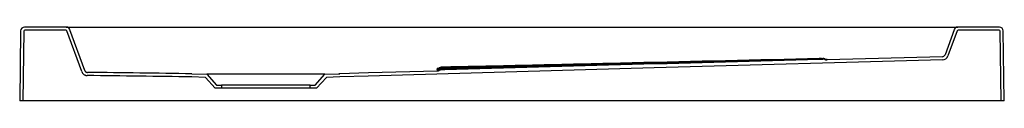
# Model space of a CAD drawing. Header units: millimetres. Extents: x 4721.97 to 4722.97, y 2204.2 to 2204.28.
import ezdxf

# ---------------------------------------------------------------- set-up
doc = ezdxf.new("R2010")
doc.units = ezdxf.units.MM
doc.layers.add('SANINDUSA', color=3, linetype='Continuous')

msp = doc.modelspace()

# ---------------------------------------------------------------- linework, layer by layer
at = {"layer": 'SANINDUSA'}
for p, q in [((4721.9737, 2204.2722), (4721.9727, 2204.2012)), ((4721.9769, 2204.272), (4721.9759, 2204.2012)), ((4722.0199, 2204.2762), (4721.9777, 2204.2762)), ((4722.0198, 2204.273), (4721.9779, 2204.273)), ((4722.0199, 2204.2762), (4722.0335, 2204.2762)), ((4722.0358, 2204.2309), (4722.0207, 2204.2723)), ((4722.0388, 2204.2321), (4722.0237, 2204.2735)), ((4722.0335, 2204.2762), (4722.9119, 2204.2762)), ((4722.9119, 2204.2762), (4722.9255, 2204.2762)), ((4722.9218, 2204.2735), (4722.9125, 2204.2481)), ((4722.9247, 2204.2723), (4722.9155, 2204.2468)), ((4722.9677, 2204.2762), (4722.9255, 2204.2762)), ((4722.9675, 2204.273), (4722.9257, 2204.273)), ((4722.9695, 2204.2012), (4722.9685, 2204.272)), ((4722.9727, 2204.2012), (4722.9717, 2204.2722)), ((4722.7884, 2204.2437), (4722.4009, 2204.2327)), ((4722.9098, 2204.2461), (4722.7928, 2204.2428)), ((4722.4045, 2204.2332), (4722.4042, 2204.2332)), ((4722.4333, 2204.2349), (4722.4046, 2204.2342)), ((4722.1477, 2204.2287), (4722.1627, 2204.2282)), ((4722.1613, 2204.2251), (4722.1477, 2204.2255)), ((4722.1713, 2204.214), (4722.1613, 2204.2251)), ((4722.2827, 2204.2282), (4722.1627, 2204.2282)), ((4722.1627, 2204.2282), (4722.1727, 2204.2172)), ((4722.2727, 2204.2172), (4722.2827, 2204.2282)), ((4722.2842, 2204.2251), (4722.2741, 2204.214)), ((4722.2827, 2204.2282), (4722.2977, 2204.2287)), ((4722.2979, 2204.2255), (4722.2842, 2204.2251)), ((4722.1777, 2204.214), (4722.1713, 2204.214)), ((4722.1727, 2204.2172), (4722.1777, 2204.2172)), ((4722.1777, 2204.2172), (4722.1777, 2204.214)), ((4722.2677, 2204.2172), (4722.1777, 2204.2172)), ((4722.2677, 2204.214), (4722.1777, 2204.214)), ((4722.2677, 2204.214), (4722.2677, 2204.2172)), ((4722.2677, 2204.2172), (4722.2727, 2204.2172)), ((4722.2741, 2204.214), (4722.2677, 2204.214)), ((4721.9759, 2204.2012), (4721.9727, 2204.2012)), ((4721.9769, 2204.2012), (4721.9759, 2204.2012)), ((4722.9685, 2204.2012), (4721.9769, 2204.2012)), ((4722.9695, 2204.2012), (4722.9685, 2204.2012)), ((4722.9727, 2204.2012), (4722.9695, 2204.2012))]:
    msp.add_line(p, q, dxfattribs=at)
at = {"layer": 'SANINDUSA', "flags": 128}
for points in [[(4722.91, 2204.2429), (4722.6172, 2204.2346), (4722.3267, 2204.2263), (4722.2979, 2204.2255)], [(4722.3966, 2204.2315), (4722.3269, 2204.2296), (4722.2977, 2204.2287)]]:
    msp.add_lwpolyline(points, dxfattribs=at)
at = {"layer": 'SANINDUSA'}
for centre, radius, start, end in [((4721.9777, 2204.2722), 0.004, 90, 179.2), ((4721.9779, 2204.272), 0.001, 90, 179.2), ((4722.0198, 2204.272), 0.001, 20, 90), ((4722.0199, 2204.2722), 0.004, 20, 90), ((4722.9255, 2204.2722), 0.004, 90, 160), ((4722.9257, 2204.272), 0.001, 90, 160), ((4722.9675, 2204.272), 0.001, 0.8, 90), ((4722.9677, 2204.2722), 0.004, 0.8, 90), ((4722.7885, 2204.2392), 0.005, 65.5206, 91.362), ((4722.7885, 2204.2389), 0.005, 65.6622, 91.5038), ((4722.7926, 2204.2483), 0.005, 245.5204, 271.3622), ((4722.7926, 2204.248), 0.005, 245.6621, 271.5039), ((4722.9097, 2204.2491), 0.003, 271.6258, 340), ((4722.9098, 2204.2489), 0.006, 271.6258, 340), ((4722.0414, 2204.2329), 0.006, 200, 269.2148), ((4722.3964, 2204.2392), 0.005, 271.2076, 297.0462), ((4722.3964, 2204.2379), 0.005, 271.3616, 297.2023), ((4722.3964, 2204.2369), 0.005, 271.5346, 297.3763), ((4722.401, 2204.2303), 0.005, 91.2131, 117.0467), ((4722.401, 2204.229), 0.005, 91.3675, 117.2028), ((4722.401, 2204.228), 0.005, 91.5373, 117.3766)]:
    msp.add_arc(centre, radius, start, end, dxfattribs=at)
for points, knots in [([(4722.4045, 2204.2353), (4722.4362, 2204.236), (4722.4679, 2204.2367), (4722.5313, 2204.2381), (4722.563, 2204.2389), (4722.658, 2204.2411), (4722.7214, 2204.2426), (4722.7847, 2204.2441)], [0, 0, 0, 0, 0.25, 0.25, 0.5, 0.5, 1, 1, 1, 1]), ([(4722.7847, 2204.2441), (4722.7214, 2204.2427), (4722.658, 2204.2412), (4722.563, 2204.239), (4722.5313, 2204.2383), (4722.4679, 2204.2368), (4722.4362, 2204.2361), (4722.4045, 2204.2355)], [0, 0, 0, 0, 0.5, 0.5, 0.75, 0.75, 1, 1, 1, 1]), ([(4722.4045, 2204.234), (4722.4362, 2204.2348), (4722.4679, 2204.2356), (4722.5313, 2204.2372), (4722.563, 2204.238), (4722.658, 2204.2405), (4722.7214, 2204.2421), (4722.7847, 2204.2438)], [0, 0, 0, 0, 0.25, 0.25, 0.5, 0.5, 1, 1, 1, 1]), ([(4722.7847, 2204.2438), (4722.7214, 2204.2422), (4722.658, 2204.2405), (4722.563, 2204.2381), (4722.5313, 2204.2373), (4722.4679, 2204.2357), (4722.4362, 2204.2349), (4722.4045, 2204.2342)], [0, 0, 0, 0, 0.5, 0.5, 0.75, 0.75, 1, 1, 1, 1]), ([(4722.4045, 2204.2331), (4722.4679, 2204.2348), (4722.5313, 2204.2366), (4722.658, 2204.2401), (4722.7214, 2204.2418), (4722.7847, 2204.2436)], [0, 0, 0, 0, 0.5, 0.5, 1, 1, 1, 1]), ([(4722.7847, 2204.2436), (4722.7214, 2204.2419), (4722.658, 2204.2401), (4722.563, 2204.2375), (4722.5313, 2204.2366), (4722.4679, 2204.2349), (4722.4362, 2204.234), (4722.4045, 2204.2332)], [0, 0, 0, 0, 0.5, 0.5, 0.75, 0.75, 1, 1, 1, 1]), ([(4722.7847, 2204.2441), (4722.785, 2204.2441), (4722.7857, 2204.2441), (4722.7866, 2204.2442), (4722.787, 2204.2442), (4722.7872, 2204.2442)], [0, 0, 0, 0, 0.29653, 0.74601, 1, 1, 1, 1]), ([(4722.787, 2204.2442), (4722.787, 2204.2442), (4722.7867, 2204.2442), (4722.7859, 2204.2442), (4722.7851, 2204.2442), (4722.7847, 2204.2441)], [0, 0, 0, 0, 0.00349, 0.50171, 1, 1, 1, 1]), ([(4722.7847, 2204.2438), (4722.785, 2204.2438), (4722.7857, 2204.2438), (4722.7867, 2204.2439), (4722.7875, 2204.2439), (4722.7878, 2204.2439), (4722.7879, 2204.2439)], [0, 0, 0, 0, 0.21026, 0.52914, 0.84796, 1, 1, 1, 1]), ([(4722.786, 2204.2439), (4722.786, 2204.2439), (4722.7856, 2204.2439), (4722.7852, 2204.2438), (4722.7847, 2204.2438)], [0, 0, 0, 0, 0.01429, 1, 1, 1, 1]), ([(4722.7847, 2204.2436), (4722.785, 2204.2436), (4722.7857, 2204.2436), (4722.7867, 2204.2437), (4722.7876, 2204.2437), (4722.7879, 2204.2437), (4722.788, 2204.2437)], [0, 0, 0, 0, 0.19419, 0.48891, 0.78354, 1, 1, 1, 1]), ([(4722.7879, 2204.2437), (4722.7878, 2204.2437), (4722.7877, 2204.2437), (4722.787, 2204.2437), (4722.786, 2204.2437), (4722.7852, 2204.2436), (4722.7847, 2204.2436)], [0, 0, 0, 0, 0.016221, 0.344139, 0.672056, 1, 1, 1, 1]), ([(4722.7872, 2204.2442), (4722.7873, 2204.2442), (4722.7878, 2204.2442), (4722.7883, 2204.2442), (4722.7883, 2204.2442), (4722.7884, 2204.2442)], [0, 0, 0, 0, 0.17861, 0.58933, 1, 1, 1, 1]), ([(4722.7879, 2204.2439), (4722.788, 2204.2439), (4722.7883, 2204.2439), (4722.7884, 2204.2439), (4722.7884, 2204.2439)], [0, 0, 0, 0, 0.34348, 1, 1, 1, 1]), ([(4722.7884, 2204.2437), (4722.7884, 2204.2437), (4722.7883, 2204.2437), (4722.788, 2204.2437), (4722.7879, 2204.2437)], [0, 0, 0, 0, 0.40855, 1, 1, 1, 1]), ([(4722.788, 2204.2437), (4722.7881, 2204.2437), (4722.7883, 2204.2437), (4722.7884, 2204.2437), (4722.7884, 2204.2437)], [0, 0, 0, 0, 0.2097, 1, 1, 1, 1]), ([(4722.7906, 2204.2432), (4722.7902, 2204.2434), (4722.7899, 2204.2435), (4722.7891, 2204.2436), (4722.7888, 2204.2437), (4722.7884, 2204.2437)], [0, 0, 0, 0, 0.5, 0.5, 1, 1, 1, 1]), ([(4722.7906, 2204.2432), (4722.7907, 2204.2431), (4722.7909, 2204.2431), (4722.7913, 2204.243), (4722.7915, 2204.2429), (4722.792, 2204.2428), (4722.7924, 2204.2428), (4722.7928, 2204.2428)], [0, 0, 0, 0, 0.25, 0.25, 0.5, 0.5, 1, 1, 1, 1]), ([(4722.7928, 2204.2433), (4722.7928, 2204.2433), (4722.7928, 2204.2433), (4722.7925, 2204.2433), (4722.7916, 2204.2433), (4722.7912, 2204.2433)], [0, 0, 0, 0, 0.03405, 0.56979, 1, 1, 1, 1]), ([(4722.7925, 2204.2433), (4722.7925, 2204.2433), (4722.7928, 2204.2433), (4722.7928, 2204.2433), (4722.7928, 2204.2433)], [0, 0, 0, 0, 0.08555, 1, 1, 1, 1]), ([(4722.7925, 2204.243), (4722.7925, 2204.243), (4722.7928, 2204.243), (4722.7928, 2204.243), (4722.7928, 2204.243)], [0, 0, 0, 0, 0.07999, 1, 1, 1, 1]), ([(4722.0358, 2204.2309), (4722.036, 2204.2303), (4722.0363, 2204.2298), (4722.0368, 2204.2291), (4722.037, 2204.2288), (4722.0375, 2204.2284), (4722.0377, 2204.2282), (4722.0382, 2204.2279), (4722.0385, 2204.2277), (4722.039, 2204.2274), (4722.0393, 2204.2273), (4722.0398, 2204.2271), (4722.0401, 2204.2271), (4722.0407, 2204.227), (4722.041, 2204.2269), (4722.0414, 2204.2269)], [0, 0, 0, 0, 0.25, 0.25, 0.375, 0.375, 0.5, 0.5, 0.625, 0.625, 0.75, 0.75, 0.875, 0.875, 1, 1, 1, 1]), ([(4722.0388, 2204.2321), (4722.0389, 2204.2318), (4722.039, 2204.2316), (4722.0393, 2204.2312), (4722.0394, 2204.2311), (4722.0396, 2204.2309), (4722.0397, 2204.2308), (4722.04, 2204.2306), (4722.0401, 2204.2305), (4722.0404, 2204.2304), (4722.0405, 2204.2303), (4722.0409, 2204.2302), (4722.0412, 2204.2301), (4722.0415, 2204.2301)], [0, 0, 0, 0, 0.25, 0.25, 0.375, 0.375, 0.5, 0.5, 0.625, 0.625, 0.75, 0.75, 1, 1, 1, 1]), ([(4722.1477, 2204.2287), (4722.13, 2204.229), (4722.1123, 2204.2292), (4722.0769, 2204.2297), (4722.0592, 2204.2299), (4722.0415, 2204.2301)], [0, 0, 0, 0, 0.5, 0.5, 1, 1, 1, 1]), ([(4722.4046, 2204.2342), (4722.404, 2204.2342), (4722.4035, 2204.2342), (4722.4027, 2204.2342), (4722.4025, 2204.2342), (4722.402, 2204.2342), (4722.4017, 2204.2342), (4722.401, 2204.2342), (4722.4005, 2204.2342), (4722.3997, 2204.2341), (4722.3993, 2204.2341), (4722.3985, 2204.2341), (4722.3982, 2204.2341), (4722.3978, 2204.2342), (4722.3976, 2204.2342), (4722.3974, 2204.2342), (4722.3971, 2204.2342), (4722.397, 2204.2342), (4722.3968, 2204.2342), (4722.3968, 2204.2342), (4722.3966, 2204.2342), (4722.3966, 2204.2342), (4722.3966, 2204.2342)], [0, 0, 0, 0, 0.125, 0.125, 0.1875, 0.1875, 0.25, 0.25, 0.375, 0.375, 0.5, 0.5, 0.625, 0.625, 0.6875, 0.6875, 0.75, 0.8125, 0.8125, 0.875, 0.875, 1, 1, 1, 1]), ([(4722.3997, 2204.2329), (4722.3997, 2204.2329), (4722.3988, 2204.2328), (4722.3977, 2204.2328), (4722.3967, 2204.2329), (4722.3966, 2204.2329), (4722.3966, 2204.2329)], [0, 0, 0, 0, 0.0279, 0.39298, 0.75892, 1, 1, 1, 1]), ([(4722.3966, 2204.2315), (4722.3969, 2204.2315), (4722.3973, 2204.2316), (4722.398, 2204.2318), (4722.3984, 2204.2319), (4722.3987, 2204.2321)], [0, 0, 0, 0, 0.5, 0.5, 1, 1, 1, 1]), ([(4722.398, 2204.2319), (4722.3979, 2204.2319), (4722.3972, 2204.2319), (4722.3967, 2204.2319), (4722.3966, 2204.2319), (4722.3966, 2204.2319)], [0, 0, 0, 0, 0.06062, 0.62739, 1, 1, 1, 1]), ([(4722.4009, 2204.2327), (4722.4005, 2204.2326), (4722.4001, 2204.2326), (4722.3994, 2204.2324), (4722.3991, 2204.2323), (4722.3987, 2204.2321)], [0, 0, 0, 0, 0.5, 0.5, 1, 1, 1, 1]), ([(4722.4045, 2204.2355), (4722.4043, 2204.2355), (4722.404, 2204.2355), (4722.4036, 2204.2355), (4722.4034, 2204.2354), (4722.4029, 2204.2354), (4722.4027, 2204.2354), (4722.4023, 2204.2354), (4722.4021, 2204.2354), (4722.4018, 2204.2354), (4722.4016, 2204.2354), (4722.4014, 2204.2354), (4722.4013, 2204.2354), (4722.4011, 2204.2353), (4722.401, 2204.2353), (4722.4009, 2204.2353), (4722.4009, 2204.2353), (4722.4009, 2204.2353)], [0, 0, 0, 0, 0.125, 0.125, 0.25, 0.25, 0.375, 0.375, 0.5, 0.5, 0.625, 0.625, 0.75, 0.75, 0.875, 0.875, 1, 1, 1, 1]), ([(4722.4009, 2204.2353), (4722.4009, 2204.2353), (4722.4009, 2204.2353), (4722.401, 2204.2353), (4722.4011, 2204.2353), (4722.4013, 2204.2353), (4722.4014, 2204.2353), (4722.4016, 2204.2353), (4722.4018, 2204.2353), (4722.4021, 2204.2353), (4722.4023, 2204.2353), (4722.4027, 2204.2353), (4722.4029, 2204.2353), (4722.4034, 2204.2353), (4722.4036, 2204.2353), (4722.4041, 2204.2353), (4722.4043, 2204.2353), (4722.4045, 2204.2353)], [0, 0, 0, 0, 0.125, 0.125, 0.25, 0.25, 0.375, 0.375, 0.5, 0.5, 0.625, 0.625, 0.75, 0.75, 0.875, 0.875, 1, 1, 1, 1]), ([(4722.4045, 2204.2342), (4722.4043, 2204.2341), (4722.404, 2204.2341), (4722.4036, 2204.2341), (4722.4034, 2204.2341), (4722.4029, 2204.2341), (4722.4027, 2204.2341), (4722.4023, 2204.2341), (4722.4021, 2204.2341), (4722.4018, 2204.2341), (4722.4016, 2204.2341), (4722.4014, 2204.234), (4722.4013, 2204.234), (4722.4011, 2204.234), (4722.401, 2204.234), (4722.4009, 2204.234), (4722.4009, 2204.234), (4722.4009, 2204.234)], [0, 0, 0, 0, 0.125, 0.125, 0.25, 0.25, 0.375, 0.375, 0.5, 0.5, 0.625, 0.625, 0.75, 0.75, 0.875, 0.875, 1, 1, 1, 1]), ([(4722.4009, 2204.234), (4722.4009, 2204.234), (4722.4009, 2204.234), (4722.401, 2204.234), (4722.4011, 2204.234), (4722.4013, 2204.234), (4722.4014, 2204.234), (4722.4016, 2204.234), (4722.4018, 2204.234), (4722.4021, 2204.234), (4722.4023, 2204.234), (4722.4027, 2204.234), (4722.4029, 2204.234), (4722.4034, 2204.234), (4722.4036, 2204.234), (4722.4041, 2204.234), (4722.4043, 2204.234), (4722.4045, 2204.234)], [0, 0, 0, 0, 0.125, 0.125, 0.25, 0.25, 0.375, 0.375, 0.5, 0.5, 0.625, 0.625, 0.75, 0.75, 0.875, 0.875, 1, 1, 1, 1]), ([(4722.4045, 2204.2332), (4722.4043, 2204.2332), (4722.404, 2204.2332), (4722.4036, 2204.2331), (4722.4034, 2204.2331), (4722.4029, 2204.2331), (4722.4027, 2204.2331), (4722.4023, 2204.2331), (4722.4021, 2204.2331), (4722.4018, 2204.2331), (4722.4016, 2204.2331), (4722.4014, 2204.2331), (4722.4013, 2204.2331), (4722.4011, 2204.233), (4722.401, 2204.233), (4722.4009, 2204.233), (4722.4009, 2204.233), (4722.4009, 2204.233)], [0, 0, 0, 0, 0.125, 0.125, 0.25, 0.25, 0.375, 0.375, 0.5, 0.5, 0.625, 0.625, 0.75, 0.75, 0.875, 0.875, 1, 1, 1, 1]), ([(4722.4009, 2204.233), (4722.4009, 2204.233), (4722.4009, 2204.233), (4722.401, 2204.233), (4722.4011, 2204.233), (4722.4013, 2204.233), (4722.4014, 2204.233), (4722.4016, 2204.233), (4722.4018, 2204.233), (4722.4021, 2204.233), (4722.4023, 2204.233), (4722.4027, 2204.233), (4722.4029, 2204.233), (4722.4034, 2204.2331), (4722.4036, 2204.2331), (4722.4041, 2204.2331), (4722.4043, 2204.2331), (4722.4045, 2204.2331)], [0, 0, 0, 0, 0.125, 0.125, 0.25, 0.25, 0.375, 0.375, 0.5, 0.5, 0.625, 0.625, 0.75, 0.75, 0.875, 0.875, 1, 1, 1, 1]), ([(4722.1477, 2204.2255), (4722.1299, 2204.2258), (4722.1122, 2204.226), (4722.0768, 2204.2265), (4722.0591, 2204.2267), (4722.0414, 2204.2269)], [0, 0, 0, 0, 0.5, 0.5, 1, 1, 1, 1])]:
    msp.add_open_spline(points, degree=3, knots=knots, dxfattribs=at)
for points in [[(4722.2977, 2204.2287), (4722.2977, 2204.2287), (4722.2974, 2204.2287), (4722.2969, 2204.2287)], [(4722.2969, 2204.2287), (4722.2969, 2204.2287), (4722.2969, 2204.2287), (4722.2969, 2204.2287)]]:
    msp.add_open_spline(points, degree=3, dxfattribs=at)

doc.saveas('drawing.dxf')
